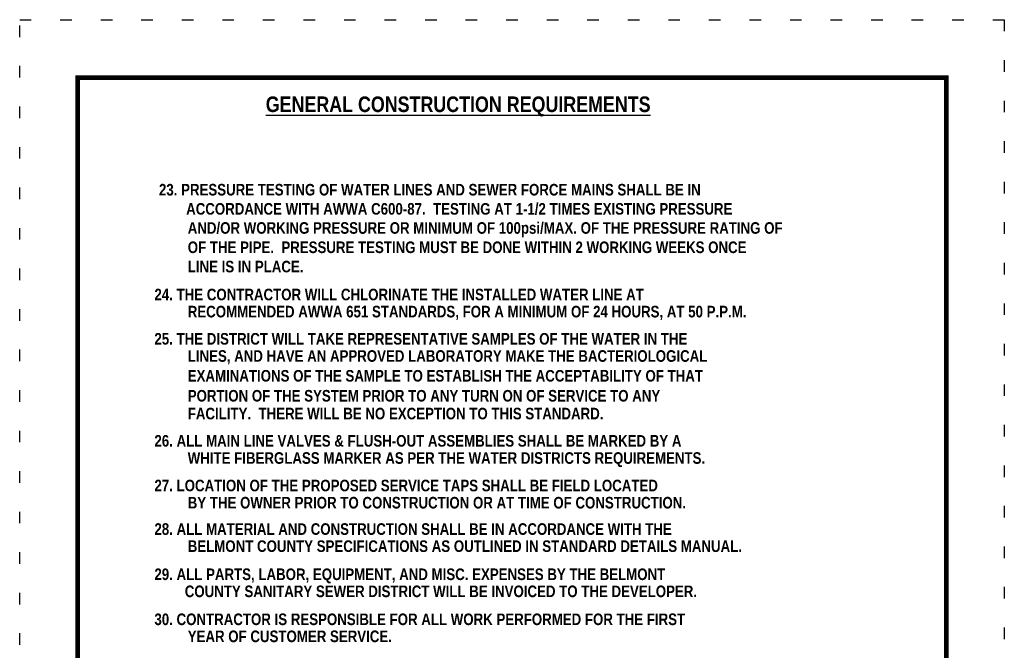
# Model space of a CAD drawing. Header units: inches. Extents: x 1 to 9.5, y 12 to 23.
# Tile 159 of 159: x 1 to 9.5, y 17.6 to 23. Entities that reach past the tile are written whole.
import ezdxf

# ---------------------------------------------------------------- set-up
doc = ezdxf.new("R2010")
doc.units = ezdxf.units.IN
doc.header["$MEASUREMENT"] = 0
doc.linetypes.add('DOT2', pattern=[0.125, 0, -0.125])
doc.layers.add('BORDER', color=7, linetype='Continuous')
doc.layers.add('WATERLINE-NOTES', color=7, linetype='Continuous')
doc.styles.add('TECHNICAL', font='techb___.ttf', dxfattribs={"height": 0.1})

msp = doc.modelspace()

# ---------------------------------------------------------------- linework, layer by layer
at = {"layer": 'BORDER', "const_width": 0.04}
msp.add_lwpolyline([(1.5, 12.5), (1.5, 22.5), (9, 22.5), (9, 12.5)], close=True, dxfattribs=at)
at = {"layer": 'Defpoints', "linetype": 'DOT2', "ltscale": 2}
msp.add_lwpolyline([(1, 12), (1, 23), (9.5, 23), (9.5, 12)], close=True, dxfattribs=at)

# ---------------------------------------------------------------- texts
at = {"layer": 'WATERLINE-NOTES', "style": 'TECHNICAL'}
for s, height, p in [('%%UGENERAL CONSTRUCTION REQUIREMENTS', 0.134578, (3.1241, 22.2021)), ('23. PRESSURE TESTING OF WATER LINES AND SEWER FORCE MAINS SHALL BE IN', 0.1, (2.2023, 21.4815)), ('ACCORDANCE WITH AWWA C600-87.  TESTING AT 1-1/2 TIMES EXISTING PRESSURE ', 0.1, (2.437, 21.316)), ('AND/OR WORKING PRESSURE OR MINIMUM OF 100psi/MAX. OF THE PRESSURE RATING OF ', 0.1, (2.4507, 21.1511)), ('OF THE PIPE.  PRESSURE TESTING MUST BE DONE WITHIN 2 WORKING WEEKS ONCE', 0.1, (2.4507, 20.9843)), ('LINE IS IN PLACE.', 0.1, (2.4507, 20.8176)), ('24. THE CONTRACTOR WILL CHLORINATE THE INSTALLED WATER LINE AT', 0.1, (2.1632, 20.5761)), ('RECOMMENDED AWWA 651 STANDARDS, FOR A MINIMUM OF 24 HOURS, AT 50 P.P.M. ', 0.1, (2.4507, 20.4286)), ('25. THE DISTRICT WILL TAKE REPRESENTATIVE SAMPLES OF THE WATER IN THE', 0.1, (2.1632, 20.1936)), ('LINES, AND HAVE AN APPROVED LABORATORY MAKE THE BACTERIOLOGICAL', 0.1, (2.4507, 20.0452)), ('EXAMINATIONS OF THE SAMPLE TO ESTABLISH THE ACCEPTABILITY OF THAT', 0.1, (2.4507, 19.8742)), ('PORTION OF THE SYSTEM PRIOR TO ANY TURN ON OF SERVICE TO ANY ', 0.1, (2.4507, 19.7017)), ('FACILITY.  THERE WILL BE NO EXCEPTION TO THIS STANDARD.', 0.1, (2.4507, 19.548)), ('26. ALL MAIN LINE VALVES & FLUSH-OUT ASSEMBLIES SHALL BE MARKED BY A', 0.1, (2.1632, 19.3124)), ('WHITE FIBERGLASS MARKER AS PER THE WATER DISTRICTS REQUIREMENTS.', 0.1, (2.4507, 19.1639)), ('27. LOCATION OF THE PROPOSED SERVICE TAPS SHALL BE FIELD LOCATED', 0.1, (2.1632, 18.9265)), ('BY THE OWNER PRIOR TO CONSTRUCTION OR AT TIME OF CONSTRUCTION.', 0.1, (2.4507, 18.7781)), ('28. ALL MATERIAL AND CONSTRUCTION SHALL BE IN ACCORDANCE WITH THE', 0.1, (2.1632, 18.5504)), ('BELMONT COUNTY SPECIFICATIONS AS OUTLINED IN STANDARD DETAILS MANUAL.', 0.1, (2.4507, 18.4028)), ('29. ALL PARTS, LABOR, EQUIPMENT, AND MISC. EXPENSES BY THE BELMONT ', 0.1, (2.1632, 18.16)), ('COUNTY SANITARY SEWER DISTRICT WILL BE INVOICED TO THE DEVELOPER.', 0.1, (2.4251, 18.0125)), ('30. CONTRACTOR IS RESPONSIBLE FOR ALL WORK PERFORMED FOR THE FIRST ', 0.1, (2.1632, 17.771)), ('YEAR OF CUSTOMER SERVICE.', 0.1, (2.4507, 17.6238))]:
    msp.add_text(s, height=height, dxfattribs=at).set_placement(p)

doc.saveas('drawing.dxf')
